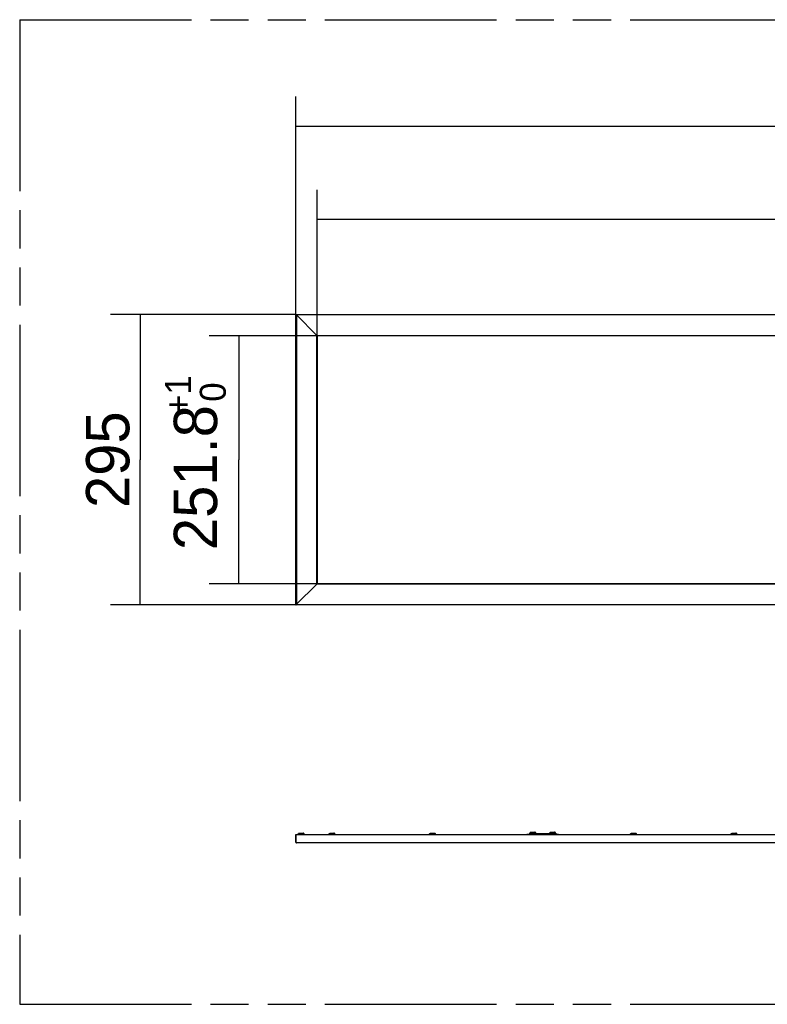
# Model space of a CAD drawing. Header units: millimetres. Extents: x 0 to 210, y 0 to 297.
# Tile 3 of 17: x 50 to 88, y 132 to 182. Entities that reach past the tile are written whole.
import ezdxf
from ezdxf.enums import TextEntityAlignment as Align

# ---------------------------------------------------------------- set-up
doc = ezdxf.new("R2010")
doc.units = ezdxf.units.MM
doc.header["$LTSCALE"] = 19.36
doc.linetypes.add('PHANTOM', pattern=[0.8, 0.45, -0.05, 0.1, -0.05, 0.1, -0.05])
doc.layers.get('0').update_dxf_attribs({"linetype": 'CONTINUOUS'})
doc.layers.add('DEFAULT_3', color=7, linetype='PHANTOM')
doc.layers.add('Z_DIM_2D', color=7, linetype='CONTINUOUS')
doc.styles.add('TEXTSTYLE_3', font='tridonic-metric-print-light.otf')
doc.styles.add('TEXTSTYLE_4', font='tridonic-metric-print-light.otf')
doc.dimstyles.new('DIMSTYLE_1', dxfattribs={"dimtxt": 2.2, "dimasz": 3.5, "dimexe": 1.5, "dimexo": 0, "dimgap": 0.55, "dimtad": 1, "dimdec": 1, "dimlfac": 20, "dimdsep": 46, "dimtxsty": 'TEXTSTYLE_3', "dimblk": '_FILLED', "dimblk1": '_FILLED', "dimblk2": '_FILLED', "dimcen": 0.09, "dimclrt": 5, "dimadec": 4, "dimazin": 2, "dimtol": 1, "dimtp": 1, "dimtfac": 0.6, "dimtdec": 1, "dimtofl": 0, "dimtmove": 0, "dimatfit": 3, "dimldrblk": '_FILLED', "dimfxl": 0, "dimtolj": 1, "dimarcsym": 0})
doc.dimstyles.new('DIMSTYLE_2', dxfattribs={"dimtxt": 2.2, "dimasz": 3.5, "dimexe": 1.5, "dimexo": 0, "dimgap": 0.55, "dimtad": 1, "dimdec": 1, "dimlfac": 20, "dimdsep": 46, "dimtxsty": 'TEXTSTYLE_3', "dimblk": '_FILLED', "dimblk1": '_FILLED', "dimblk2": '_FILLED', "dimcen": 0.09, "dimclrt": 5, "dimadec": 4, "dimazin": 2, "dimtp": 1.2, "dimtm": 1.2, "dimtfac": 1, "dimtdec": 1, "dimtofl": 0, "dimtmove": 0, "dimatfit": 3, "dimldrblk": '_FILLED', "dimfxl": 0, "dimtolj": 1, "dimarcsym": 0})
doc.dimstyles.new('DIMSTYLE_3', dxfattribs={"dimtxt": 2.2, "dimasz": 3.5, "dimexe": 1.5, "dimexo": 0, "dimgap": 0.55, "dimtad": 1, "dimdec": 1, "dimlfac": 20, "dimdsep": 46, "dimtxsty": 'TEXTSTYLE_3', "dimblk": '_FILLED', "dimblk1": '_FILLED', "dimblk2": '_FILLED', "dimcen": 0.09, "dimclrt": 5, "dimadec": 4, "dimazin": 2, "dimtp": 0.5, "dimtm": 0.5, "dimtfac": 1, "dimtdec": 1, "dimtofl": 0, "dimtmove": 0, "dimatfit": 3, "dimldrblk": '_FILLED', "dimfxl": 0, "dimtolj": 1, "dimarcsym": 0})
doc.dimstyles.new('DIMSTYLE_4', dxfattribs={"dimtxt": 2.2, "dimasz": 3.5, "dimexe": 1.5, "dimexo": 0, "dimgap": 0.55, "dimtad": 1, "dimdec": 4, "dimlfac": 20, "dimdsep": 46, "dimtxsty": 'TEXTSTYLE_3', "dimblk": '_FILLED', "dimblk1": '_FILLED', "dimblk2": '_FILLED', "dimcen": 0.09, "dimclrt": 5, "dimadec": 4, "dimazin": 2, "dimtol": 1, "dimtp": 1, "dimtfac": 0.6, "dimtdec": 4, "dimtofl": 0, "dimtmove": 0, "dimatfit": 3, "dimldrblk": '_FILLED', "dimfxl": 0, "dimtolj": 1, "dimarcsym": 0})

# ---------------------------------------------------------------- blocks, each defined once
blk = doc.blocks.new('*D2')
at = {"layer": 'Z_DIM_2D', "color": 2, "linetype": 'Continuous', "transparency": 16777216}
for p, q in [((64.709, 166.28), (64.709, 173.698)), ((122.299, 166.28), (122.299, 173.698)), ((64.709, 172.198), (93.504, 172.198)), ((122.299, 172.198), (93.504, 172.198))]:
    blk.add_line(p, q, dxfattribs=at)
at = {"layer": 'Z_DIM_2D', "color": 5, "linetype": 'Continuous', "transparency": 16777216}
for s, height, style, p in [('1151.8', 2.2, 'TEXTSTYLE_3', (92.594, 173.298)), ('+1', 1.32, 'TEXTSTYLE_4', (97.187, 174.618)), (' 0', 1.32, 'TEXTSTYLE_4', (97.092, 172.858))]:
    blk.add_text(s, height=height, dxfattribs=dict(at, style=style)).set_placement(p, align=Align.CENTER)
blk = doc.blocks.new('_FILLED')
at = {"color": 0, "linetype": 'ByBlock'}
blk.add_solid([(0, 0), (-1, 0.125), (-1, -0.125)], dxfattribs=at)
blk = doc.blocks.new('_NONE')
blk = doc.blocks.new('*D3')
at = {"layer": 'Z_DIM_2D', "color": 2, "linetype": 'Continuous', "transparency": 16777216}
for p, q in [((63.629, 167.36), (63.629, 178.425)), ((123.379, 167.36), (123.379, 178.425)), ((63.629, 176.925), (93.504, 176.925)), ((123.379, 176.925), (93.504, 176.925))]:
    blk.add_line(p, q, dxfattribs=at)
at = {"layer": 'Z_DIM_2D', "color": 5, "linetype": 'Continuous', "transparency": 16777216, "style": 'TEXTSTYLE_3'}
blk.add_text('1195', height=2.2, dxfattribs=at).set_placement((93.504, 177.475), align=Align.CENTER)
blk = doc.blocks.new('*D4')
at = {"layer": 'Z_DIM_2D', "color": 2, "linetype": 'Continuous', "transparency": 16777216}
for p, q in [((63.629, 167.36), (54.223, 167.36)), ((55.723, 167.36), (55.723, 159.985)), ((55.723, 152.61), (55.723, 159.985)), ((63.629, 152.61), (54.223, 152.61))]:
    blk.add_line(p, q, dxfattribs=at)
at = {"layer": 'Z_DIM_2D', "color": 5, "linetype": 'Continuous', "transparency": 16777216, "style": 'TEXTSTYLE_3'}
blk.add_text('295', height=2.2, rotation=90, dxfattribs=at).set_placement((55.173, 159.985), align=Align.CENTER)
blk = doc.blocks.new('*D5')
at = {"layer": 'Z_DIM_2D', "color": 2, "linetype": 'Continuous', "transparency": 16777216}
for p, q in [((64.709, 166.28), (59.227, 166.28)), ((60.727, 166.28), (60.727, 159.985)), ((60.727, 153.69), (60.727, 159.985)), ((64.709, 153.69), (59.227, 153.69))]:
    blk.add_line(p, q, dxfattribs=at)
at = {"layer": 'Z_DIM_2D', "color": 5, "linetype": 'Continuous', "transparency": 16777216}
for s, height, style, p in [('+1', 1.32, 'TEXTSTYLE_4', (58.307, 163.271)), (' 0', 1.32, 'TEXTSTYLE_4', (60.067, 163.176)), ('251.8', 2.2, 'TEXTSTYLE_3', (59.627, 159.076))]:
    blk.add_text(s, height=height, rotation=90, dxfattribs=dict(at, style=style)).set_placement(p, align=Align.CENTER)

msp = doc.modelspace()

# ---------------------------------------------------------------- linework, layer by layer
at = {"color": 7, "linetype": 'Continuous'}
for p, q in [((63.6274657, 167.3617893), (63.6303552, 167.3588998)), ((63.6289762, 152.6102789), (63.6289762, 167.3602789)), ((64.6939762, 166.2952789), (63.6539762, 167.3352789)), ((64.7089762, 166.2802789), (64.7089762, 153.6902789)), ((63.6289762, 152.6102789), (64.7089762, 153.6902789)), ((63.6274737, 140.6746021), (63.6276942, 140.738459)), ((63.6279464, 140.6114754), (63.6274737, 140.6746021)), ((63.6276942, 140.738459), (63.6289762, 140.9343646)), ((63.6289762, 140.549077), (63.6279464, 140.6114754)), ((63.6416167, 140.972525), (63.6405806, 140.971091)), ((63.6437751, 140.9752511), (63.6416167, 140.972525)), ((63.6437777, 140.9738133), (63.6437751, 140.9752511)), ((63.6439759, 140.9492734), (63.6437777, 140.9738133)), ((63.6439759, 140.9492734), (63.6639739, 140.9492734)), ((63.6639776, 140.524077), (63.6539762, 140.524077)), ((75.3649081, 140.9569318), (75.3563768, 140.9541209)), ((75.3791057, 140.9589126), (75.365286, 140.9569845)), ((75.3819185, 140.9589705), (75.3810407, 140.9589641)), ((75.5039762, 140.9589705), (75.3810407, 140.9589641)), ((75.3843364, 140.9589538), (75.3819185, 140.9589705)), ((75.3934432, 140.9587234), (75.3819185, 140.9589705)), ((75.4023272, 140.9592121), (75.3835209, 140.9589706)), ((75.3936631, 140.9585794), (75.3843364, 140.9589538)), ((75.4044566, 140.9580338), (75.3934432, 140.9587234)), ((75.5075966, 140.9595914), (75.4007374, 140.9589928)), ((75.453514, 140.9603356), (75.4414526, 140.9600599)), ((75.4987915, 140.9613182), (75.4920061, 140.9611786)), ((75.5039762, 140.9639705), (75.5039762, 140.9512514)), ((75.5792862, 140.9604166), (75.5804094, 140.9596824)), ((75.582824, 140.9640088), (75.5888915, 140.9606081)), ((75.5842874, 140.9624383), (75.6002992, 140.9576451)), ((75.6000689, 140.9591913), (75.5905296, 140.9608346)), ((75.6124115, 140.9576033), (75.6000689, 140.9591913)), ((75.6002992, 140.9576451), (75.6165148, 140.9550793)), ((75.6271618, 140.955786), (75.6124115, 140.9576033)), ((75.664706, 140.9618279), (75.6674959, 140.9595398)), ((75.6674959, 140.9595398), (75.6696089, 140.9584272)), ((75.6706961, 140.9578548), (75.6742879, 140.9569288)), ((75.7195278, 140.9566083), (75.7114762, 140.9570702)), ((75.7347769, 140.955132), (75.7195278, 140.9566083)), ((76.4639762, 140.9799127), (75.8439762, 140.9799127)), ((76.5792862, 140.9604166), (76.5804094, 140.9596824)), ((76.5828239, 140.9640089), (76.5888914, 140.9606081)), ((76.5842874, 140.9624383), (76.6002992, 140.9576451)), ((76.6000689, 140.9591913), (76.5905296, 140.9608346)), ((76.6124115, 140.9576033), (76.6000689, 140.9591913)), ((76.6002992, 140.9576451), (76.6165149, 140.9550793)), ((76.6271618, 140.955786), (76.6124115, 140.9576033)), ((76.664706, 140.9618279), (76.6674959, 140.9595398)), ((76.6674959, 140.9595398), (76.6696089, 140.9584272)), ((76.6706961, 140.9578548), (76.6742879, 140.9569288)), ((76.7195278, 140.9566083), (76.7114762, 140.9570702)), ((76.7347769, 140.955132), (76.7195278, 140.9566083)), ((76.8751637, 140.9592947), (76.7897312, 140.9602868)), ((76.8039762, 140.9639705), (76.8039762, 140.9512514)), ((76.8332219, 140.9609332), (76.8039762, 140.9616298)), ((76.9260339, 140.9589705), (76.8039762, 140.9589705)), ((76.866042, 140.9601231), (76.8527709, 140.9604516)), ((76.9015435, 140.9578641), (76.9137464, 140.9586782)), ((76.9137464, 140.9586782), (76.9260339, 140.9589705)), ((76.9143426, 140.9585676), (76.9236556, 140.9589529)), ((76.9236556, 140.9589529), (76.9260339, 140.9589705)), ((76.9288921, 140.9589084), (76.9260339, 140.9589705)), ((76.9430657, 140.9570025), (76.9288449, 140.9589157))]:
    msp.add_line(p, q, dxfattribs=at)
at = {"color": 6, "linetype": 'Continuous'}
for p, q in [((63.6289762, 167.3602789), (63.6539762, 167.3352789)), ((63.6289762, 167.3602789), (123.3789762, 167.3602789)), ((64.6939762, 166.2952789), (64.7089762, 166.2802789)), ((63.6289762, 152.6102789), (63.6274533, 152.608756)), ((123.3789762, 152.6102789), (63.6289762, 152.6102789)), ((63.7691246, 141.0072962), (63.7587197, 140.9993252)), ((63.7811808, 141.0122766), (63.7694982, 141.0074506)), ((63.7940764, 141.0139702), (63.7811808, 141.0122766)), ((63.7940764, 141.0139705), (63.9925882, 141.0139705)), ((64.0069697, 141.0122768), (63.9940749, 141.0139702)), ((64.0190256, 141.0072969), (64.0070934, 141.0122257)), ((64.0294305, 140.9993263), (64.0193991, 141.0070108)), ((65.3186214, 140.9993263), (65.3286443, 141.0070043)), ((65.3290263, 141.0072969), (65.3410822, 141.0122768)), ((65.3410822, 141.0122768), (65.353977, 141.0139702)), ((65.353977, 141.0139705), (65.5539755, 141.0139702)), ((65.5539755, 141.0139702), (65.5666207, 141.0123095)), ((65.5668711, 141.0122766), (65.5784833, 141.0074796)), ((65.5789273, 141.0072962), (65.5893321, 140.9993252)), ((70.4186214, 140.9993263), (70.4286528, 141.0070108)), ((70.4290263, 141.0072969), (70.4409585, 141.0122257)), ((70.4409585, 141.0122257), (70.453977, 141.0139702)), ((70.453977, 141.0139705), (70.6539755, 141.0139702)), ((70.6539755, 141.0139702), (70.6668711, 141.0122766)), ((70.6668711, 141.0122766), (70.6785537, 141.0074506)), ((70.6789273, 141.0072962), (70.6893321, 140.9993252)), ((75.5039762, 141.0139705), (75.5039762, 140.9889705)), ((75.5186203, 141.0493252), (75.5106498, 141.0389204)), ((75.5157317, 141.0461759), (75.5191359, 141.0498333)), ((75.5290251, 141.0572962), (75.5186203, 141.0493252)), ((75.5410813, 141.0622766), (75.5293988, 141.0574506)), ((75.553977, 141.0639702), (75.5410813, 141.0622766)), ((75.553977, 141.0639705), (75.7539755, 141.0639702)), ((75.7668703, 141.0622768), (75.7539755, 141.0639702)), ((75.7789261, 141.0572969), (75.7668703, 141.0622768)), ((75.789331, 141.0493263), (75.7792996, 141.0570108)), ((75.7922207, 141.0461759), (75.7888166, 141.0498333)), ((75.797302, 141.0389216), (75.789331, 141.0493263)), ((75.7978553, 141.0379362), (75.7952428, 141.0421962)), ((75.8022822, 141.0268657), (75.7974072, 141.0386669)), ((75.8001257, 141.0332115), (75.7980018, 141.0376663)), ((75.8039759, 141.0139706), (75.8023473, 141.0263703)), ((75.8039762, 141.0139705), (75.8039762, 140.9889705)), ((76.5039762, 141.0139705), (76.5039762, 140.9889705)), ((76.5186203, 141.0493252), (76.5106498, 141.0389204)), ((76.5290251, 141.0572962), (76.5186203, 141.0493252)), ((76.5410813, 141.0622766), (76.5293988, 141.0574506)), ((76.553977, 141.0639702), (76.5415215, 141.0623344)), ((76.553977, 141.0639705), (76.7539755, 141.0639702)), ((76.7668703, 141.0622768), (76.7539755, 141.0639702)), ((76.7789261, 141.0572969), (76.7668703, 141.0622768)), ((76.789331, 141.0493263), (76.7792996, 141.0570108)), ((76.7922207, 141.0461759), (76.7888166, 141.0498333)), ((76.797302, 141.0389216), (76.789331, 141.0493263)), ((76.8022822, 141.0268657), (76.797302, 141.0389216)), ((76.8039759, 141.0139706), (76.8022822, 141.0268657)), ((76.8039762, 141.0139705), (76.8039762, 140.9889705)), ((80.6185443, 140.9992257), (80.6286443, 141.0070043)), ((80.6290263, 141.0072969), (80.6410822, 141.0122768)), ((80.6410822, 141.0122768), (80.653977, 141.0139702)), ((80.653977, 141.0139705), (80.8539755, 141.0139702)), ((80.8539755, 141.0139702), (80.8666207, 141.0123095)), ((80.8668711, 141.0122766), (80.8784833, 141.0074796)), ((80.8789273, 141.0072962), (80.8893321, 140.9993252)), ((85.7185443, 140.9992257), (85.7286443, 141.0070043)), ((85.7290263, 141.0072969), (85.7407982, 141.0121595)), ((85.7410822, 141.0122768), (85.753977, 141.0139702)), ((85.753977, 141.0139705), (85.9539755, 141.0139702)), ((85.9539755, 141.0139702), (85.9668711, 141.0122766)), ((85.9668711, 141.0122766), (85.9784833, 141.0074796)), ((85.9789273, 141.0072962), (85.9893321, 140.9993252)), ((63.6289762, 140.9343646), (63.6289762, 140.549077)), ((63.6639739, 140.9492734), (123.3439805, 140.9492734)), ((63.7440757, 140.9639705), (63.7440757, 140.9492734)), ((63.7457694, 140.9768648), (63.744076, 140.9639706)), ((63.744076, 140.9639706), (63.7443221, 140.9689001)), ((63.7443221, 140.9689001), (63.7450514, 140.9737818)), ((63.7507492, 140.9889204), (63.7459168, 140.9772216)), ((63.7480214, 140.983438), (63.7501966, 140.9879362)), ((63.7501966, 140.9879362), (63.7528091, 140.9921962)), ((63.7587197, 140.9993252), (63.7510253, 140.9892808)), ((63.7558312, 140.9961759), (63.7592353, 140.9998333)), ((64.0374014, 140.9889216), (64.0296286, 140.9990677)), ((64.0423817, 140.9768657), (64.0375066, 140.9886669)), ((64.0402251, 140.9832115), (64.0381013, 140.9876663)), ((64.0440754, 140.9639706), (64.0424468, 140.9763703)), ((64.0440757, 140.9639705), (64.0440757, 140.9492734)), ((65.3039762, 140.9639705), (65.3039762, 140.9492734)), ((65.3039765, 140.9639706), (65.3056702, 140.9768657)), ((65.3056702, 140.9768657), (65.3105241, 140.9886157)), ((65.3079219, 140.983438), (65.3100971, 140.9879362)), ((65.3100971, 140.9879362), (65.3127096, 140.9921962)), ((65.3106505, 140.9889216), (65.3186214, 140.9993263)), ((65.3157317, 140.9961759), (65.3191359, 140.9998333)), ((65.5922207, 140.9961759), (65.5888166, 140.9998333)), ((65.5893321, 140.9993252), (65.5973027, 140.9889204)), ((65.5978553, 140.9879362), (65.5952428, 140.9921962)), ((65.6001257, 140.9832115), (65.5980018, 140.9876663)), ((65.6039762, 140.9639705), (65.6039762, 140.9492734)), ((70.4039762, 140.9639705), (70.4039762, 140.9492734)), ((70.4039765, 140.9639706), (70.4056051, 140.9763703)), ((70.4056702, 140.9768657), (70.4105453, 140.9886669)), ((70.4079219, 140.983438), (70.4100971, 140.9879362)), ((70.4100971, 140.9879362), (70.4127096, 140.9921962)), ((70.4106505, 140.9889216), (70.4184232, 140.9990677)), ((70.4157317, 140.9961759), (70.4191359, 140.9998333)), ((70.6922207, 140.9961759), (70.6888166, 140.9998333)), ((70.6893321, 140.9993252), (70.6970266, 140.9892808)), ((70.6978553, 140.9879362), (70.6952428, 140.9921962)), ((70.6973027, 140.9889204), (70.7021351, 140.9772216)), ((70.7001257, 140.9832115), (70.6980018, 140.9876663)), ((70.7022825, 140.9768648), (70.7039759, 140.9639706)), ((70.7039762, 140.9639705), (70.7039762, 140.9492734)), ((75.4639762, 140.9889705), (75.4639762, 140.9639705)), ((75.8439762, 140.9889705), (75.4639762, 140.9889705)), ((75.8439762, 140.9639705), (75.4639762, 140.9639705)), ((75.5804094, 140.9596824), (75.5919577, 140.9528239)), ((75.664706, 140.9618279), (75.6795168, 140.9632199)), ((75.7114762, 140.945518), (75.7114762, 140.9639705)), ((75.8439762, 140.9889705), (75.8439762, 140.9639705)), ((76.4639762, 140.9889705), (76.4639762, 140.9639705)), ((76.8439762, 140.9889705), (76.4639762, 140.9889705)), ((76.8439762, 140.9639705), (76.4639762, 140.9639705)), ((76.5804094, 140.9596824), (76.5919577, 140.9528239)), ((76.664706, 140.9618279), (76.6795168, 140.9632199)), ((76.7114762, 140.945518), (76.7114762, 140.9639705)), ((76.8439762, 140.9889705), (76.8439762, 140.9639705)), ((80.6039762, 140.9639705), (80.6039762, 140.9492734)), ((80.6039765, 140.9639706), (80.6056702, 140.9768657)), ((80.6056702, 140.9768657), (80.6105241, 140.9886157)), ((80.6106505, 140.9889216), (80.6186214, 140.9993263)), ((80.8922207, 140.9961759), (80.8888166, 140.9998333)), ((80.8893321, 140.9993252), (80.8973027, 140.9889204)), ((80.8978553, 140.9879362), (80.8952428, 140.9921962)), ((80.9039762, 140.9639705), (80.9039762, 140.9492734)), ((85.7039762, 140.9639705), (85.7039762, 140.9492734)), ((85.7039765, 140.9639706), (85.7056073, 140.9763867)), ((85.7056702, 140.9768657), (85.7105241, 140.9886157)), ((85.7079219, 140.983438), (85.7100971, 140.9879362)), ((85.7100971, 140.9879362), (85.7127096, 140.9921962)), ((85.7106505, 140.9889216), (85.7185443, 140.9992257)), ((85.7157317, 140.9961759), (85.7191359, 140.9998333)), ((85.9922207, 140.9961759), (85.9888166, 140.9998333)), ((85.9893321, 140.9993252), (85.9970474, 140.9892537)), ((85.9978553, 140.9879362), (85.9952428, 140.9921962)), ((85.9973027, 140.9889204), (86.0021227, 140.9772516)), ((86.0001257, 140.9832115), (85.9980018, 140.9876663)), ((86.0022825, 140.9768648), (86.0039759, 140.9639706)), ((86.0039762, 140.9639705), (86.0039762, 140.9492734))]:
    msp.add_line(p, q, dxfattribs=at)
at = {"color": 9, "linetype": 'Continuous'}
for p, q in [((63.6539762, 167.3352789), (63.6539762, 152.6352789)), ((123.3539762, 167.3352789), (63.6539762, 167.3352789)), ((64.6939762, 153.6752789), (64.6939762, 166.2952789)), ((64.6939762, 166.2952789), (122.3139762, 166.2952789)), ((122.2989762, 166.2802789), (64.7089762, 166.2802789)), ((122.3139762, 153.6752789), (64.6939762, 153.6752789)), ((64.7089762, 153.6902789), (122.2989762, 153.6902789)), ((63.6539762, 152.6352789), (123.3539762, 152.6352789)), ((75.8039759, 141.0139706), (75.5039765, 141.0139706)), ((76.8039759, 141.0139706), (76.5039765, 141.0139706)), ((123.3789762, 140.9343646), (63.6289762, 140.9343646)), ((63.6289762, 140.549077), (123.3789762, 140.549077)), ((123.3439749, 140.524077), (63.6639776, 140.524077)), ((64.0440754, 140.9639706), (63.744076, 140.9639706)), ((65.6039759, 140.9639706), (65.3039765, 140.9639706)), ((70.7039759, 140.9639706), (70.4039765, 140.9639706)), ((75.3734142, 140.9573202), (75.3806148, 140.9589312)), ((75.3806148, 140.9589312), (75.3819185, 140.9589705)), ((76.9260339, 140.9589705), (76.934598, 140.9572179)), ((76.934598, 140.9572179), (76.9428595, 140.9524511)), ((80.9039759, 140.9639706), (80.6039765, 140.9639706)), ((86.0039759, 140.9639706), (85.7039765, 140.9639706))]:
    msp.add_line(p, q, dxfattribs=at)
at = {"color": 7, "linetype": 'Continuous'}
for points in [[(63.6303552, 167.3588998), (63.6327066, 167.3567714), (63.6367665, 167.3526415), (63.6418403, 167.347431), (63.6477194, 167.3417064), (63.6539762, 167.3352789)], [(64.6939762, 166.2952789), (64.6976674, 166.2914974), (64.7007685, 166.2884866)], [(64.7011657, 166.2881009), (64.7042136, 166.2849695), (64.7066794, 166.2824624), (64.7083641, 166.2809388), (64.7089762, 166.2802789)], [(63.6439759, 140.9492734), (63.6404054, 140.9488622), (63.6370318, 140.9476728), (63.6340228, 140.9456611), (63.6315605, 140.9427914), (63.6298226, 140.9390377), (63.6289762, 140.9343646)], [(63.6289762, 140.549077), (63.6299637, 140.5421201), (63.6327066, 140.5359391)], [(63.6327066, 140.5359391), (63.6367665, 140.5309435), (63.6409085, 140.527904)], [(63.6418403, 140.5272202), (63.6477194, 140.5248726), (63.6539762, 140.524077)], [(75.3654447, 140.9570356), (75.3529676, 140.9530251), (75.3458551, 140.9492734)], [(75.3810407, 140.9589641), (75.3671321, 140.9571925), (75.3534615, 140.9523587), (75.3483286, 140.9492734)], [(75.5804094, 140.9596824), (75.5903301, 140.9557846), (75.6071885, 140.9519598)], [(75.5842874, 140.9624383), (75.5895829, 140.9582711), (75.5977339, 140.9546447)], [(75.6640941, 140.9595783), (75.6802883, 140.9561981), (75.6941705, 140.9531214)], [(76.5804094, 140.9596824), (76.5903301, 140.9557846), (76.6071885, 140.9519598)], [(76.5842874, 140.9624383), (76.5895829, 140.9582711), (76.5977339, 140.9546447)], [(76.6640941, 140.9595783), (76.6802883, 140.9561981), (76.6941705, 140.9531214)]]:
    msp.add_lwpolyline(points, dxfattribs=at)
at = {"color": 6, "linetype": 'Continuous'}
for points in [[(64.6939762, 153.6752789), (64.6979104, 153.6789094), (64.7014412, 153.6823693), (64.7047282, 153.6853973), (64.7072926, 153.687888), (64.7086554, 153.6896331), (64.7089762, 153.6902789)], [(63.6289762, 152.6102789), (63.6293999, 152.611021), (63.6307583, 152.6129557), (63.6331269, 152.6156001)], [(63.6362793, 152.6187375), (63.6400474, 152.6222795), (63.6443309, 152.6261977), (63.6489544, 152.6305958), (63.6539762, 152.6352789)], [(63.7588845, 140.9994893), (63.762559, 141.0027839), (63.7665407, 141.005701), (63.7694982, 141.0074506)], [(63.7592353, 140.9998333), (63.7629903, 141.0031298), (63.7670554, 141.0060362), (63.7695686, 141.0074796)], [(63.7707889, 141.0082141), (63.7752631, 141.0102963), (63.779922, 141.0119236)], [(63.7713887, 141.008525), (63.7759479, 141.0105686), (63.7806896, 141.0121431)], [(63.779922, 141.0119236), (63.7847193, 141.0130836), (63.7896075, 141.0137679), (63.7940764, 141.0139702)], [(63.7806896, 141.0121431), (63.7855654, 141.0132372), (63.7905258, 141.0138422), (63.7940764, 141.0139702)], [(64.0074617, 141.0121431), (64.002586, 141.0132372), (63.9976255, 141.0138422), (63.9940749, 141.0139702)], [(64.0082294, 141.0119236), (64.0034321, 141.0130836), (63.9985439, 141.0137679), (63.9940749, 141.0139702)], [(64.0210959, 141.0060362), (64.0167626, 141.008525), (64.0122034, 141.0105686), (64.0074617, 141.0121431)], [(64.0216107, 141.0057011), (64.0173624, 141.0082141), (64.0128882, 141.0102963), (64.0082294, 141.0119236)], [(64.028916, 140.9998333), (64.0251611, 141.0031298), (64.0210959, 141.0060362)], [(64.0292668, 140.9994893), (64.0255923, 141.0027839), (64.0216107, 141.0057011)], [(65.3187851, 140.9994893), (65.3224596, 141.0027839), (65.3264412, 141.0057011)], [(65.3191359, 140.9998333), (65.3228908, 141.0031298), (65.326956, 141.0060362)], [(65.3264412, 141.0057011), (65.3306895, 141.0082141), (65.3351637, 141.0102963), (65.3398225, 141.0119236)], [(65.326956, 141.0060362), (65.3312892, 141.008525), (65.3358485, 141.0105686), (65.3405902, 141.0121431)], [(65.3398225, 141.0119236), (65.3446198, 141.0130836), (65.349508, 141.0137679), (65.353977, 141.0139702)], [(65.3405902, 141.0121431), (65.3454659, 141.0132372), (65.3504264, 141.0138422), (65.353977, 141.0139702)], [(65.5673623, 141.0121431), (65.5624865, 141.0132372), (65.5575261, 141.0138422), (65.5539755, 141.0139702)], [(65.5681299, 141.0119236), (65.5633326, 141.0130836), (65.5584444, 141.0137679), (65.5539755, 141.0139702)], [(65.5766632, 141.008525), (65.5721039, 141.0105686), (65.5673623, 141.0121431)], [(65.577263, 141.0082141), (65.5727887, 141.0102963), (65.5681299, 141.0119236)], [(65.5888166, 140.9998333), (65.5850616, 141.0031298), (65.5809965, 141.0060362), (65.5784833, 141.0074796)], [(65.5891673, 140.9994893), (65.5854929, 141.0027839), (65.5815112, 141.0057011), (65.5785537, 141.0074506)], [(70.4187851, 140.9994893), (70.4224596, 141.0027839), (70.4264412, 141.0057011)], [(70.4191359, 140.9998333), (70.4228908, 141.0031298), (70.426956, 141.0060362)], [(70.4264412, 141.0057011), (70.4306895, 141.0082141), (70.4351637, 141.0102963), (70.4398225, 141.0119236)], [(70.426956, 141.0060362), (70.4312892, 141.008525), (70.4358485, 141.0105686), (70.4405902, 141.0121431)], [(70.4398225, 141.0119236), (70.4446198, 141.0130836), (70.449508, 141.0137679), (70.453977, 141.0139702)], [(70.4405902, 141.0121431), (70.4454659, 141.0132372), (70.4504264, 141.0138422), (70.453977, 141.0139702)], [(70.6673623, 141.0121431), (70.6624865, 141.0132372), (70.6575261, 141.0138422), (70.6539755, 141.0139702)], [(70.6681299, 141.0119236), (70.6633326, 141.0130836), (70.6584444, 141.0137679), (70.6539755, 141.0139702)], [(70.6766632, 141.008525), (70.6721039, 141.0105686), (70.6673623, 141.0121431)], [(70.677263, 141.0082141), (70.6727887, 141.0102963), (70.6681299, 141.0119236)], [(70.6888166, 140.9998333), (70.6850616, 141.0031298), (70.6809965, 141.0060362), (70.6784833, 141.0074796)], [(70.6891673, 140.9994893), (70.6854929, 141.0027839), (70.6815112, 141.0057011), (70.6785537, 141.0074506)], [(75.5106498, 141.0389204), (75.50567, 141.0268648), (75.5039765, 141.0139706)], [(75.5039765, 141.0139706), (75.5042226, 141.0189001), (75.5049519, 141.0237818), (75.5061561, 141.0285681)], [(75.5061561, 141.0285681), (75.5078268, 141.0332115), (75.5099506, 141.0376663), (75.5125027, 141.0418912)], [(75.5079219, 141.033438), (75.5100971, 141.0379362), (75.5127096, 141.0421962)], [(75.5125027, 141.0418912), (75.5154564, 141.0458457), (75.5187851, 141.0494893)], [(75.5187851, 141.0494893), (75.5224596, 141.0527839), (75.5264412, 141.0557011), (75.5293988, 141.0574506)], [(75.5191359, 141.0498333), (75.5228908, 141.0531298), (75.526956, 141.0560362), (75.5294691, 141.0574796)], [(75.5306895, 141.0582141), (75.5351637, 141.0602963), (75.5398225, 141.0619236)], [(75.5312892, 141.058525), (75.5358485, 141.0605686), (75.5405902, 141.0621431)], [(75.5398225, 141.0619236), (75.5446198, 141.0630836), (75.549508, 141.0637679), (75.553977, 141.0639702)], [(75.5405902, 141.0621431), (75.5454659, 141.0632372), (75.5504264, 141.0638422), (75.553977, 141.0639702)], [(75.7673623, 141.0621431), (75.7624865, 141.0632372), (75.7575261, 141.0638422), (75.7539755, 141.0639702)], [(75.7681299, 141.0619236), (75.7633326, 141.0630836), (75.7584444, 141.0637679), (75.7539755, 141.0639702)], [(75.7809965, 141.0560362), (75.7766632, 141.058525), (75.7721039, 141.0605686), (75.7673623, 141.0621431)], [(75.7815112, 141.0557011), (75.777263, 141.0582141), (75.7727887, 141.0602963), (75.7681299, 141.0619236)], [(75.7888166, 141.0498333), (75.7850616, 141.0531298), (75.7809965, 141.0560362)], [(75.7891673, 141.0494893), (75.7854929, 141.0527839), (75.7815112, 141.0557011)], [(75.7980018, 141.0376663), (75.7954497, 141.0418912), (75.792496, 141.0458457), (75.7891673, 141.0494893)], [(75.8029763, 141.0239022), (75.8017423, 141.0287443), (75.8000305, 141.033438), (75.7978553, 141.0379362)], [(75.8039759, 141.0139706), (75.8037237, 141.0189612), (75.8029763, 141.0239022)], [(76.5106498, 141.0389204), (76.50567, 141.0268648), (76.5039765, 141.0139706)], [(76.5039765, 141.0139706), (76.5042226, 141.0189001), (76.5049519, 141.0237818)], [(76.5049519, 141.0237818), (76.5061561, 141.0285681), (76.5078268, 141.0332115), (76.5099506, 141.0376663)], [(76.5099506, 141.0376663), (76.5125027, 141.0418912), (76.5154564, 141.0458457), (76.5187851, 141.0494893)], [(76.5187851, 141.0494893), (76.5224596, 141.0527839), (76.5264412, 141.0557011), (76.5293988, 141.0574506)], [(76.5306895, 141.0582141), (76.5351637, 141.0602963), (76.5398225, 141.0619236)], [(76.5398225, 141.0619236), (76.5446198, 141.0630836), (76.549508, 141.0637679), (76.553977, 141.0639702)], [(76.7673623, 141.0621431), (76.7624865, 141.0632372), (76.7575261, 141.0638422), (76.7539755, 141.0639702)], [(76.7809965, 141.0560362), (76.7766632, 141.058525), (76.7721039, 141.0605686), (76.7673623, 141.0621431)], [(76.7888166, 141.0498333), (76.7850616, 141.0531298), (76.7809965, 141.0560362)], [(76.8017423, 141.0287443), (76.8000305, 141.033438), (76.7978553, 141.0379362), (76.7952428, 141.0421962)], [(76.8039759, 141.0139706), (76.8037237, 141.0189612), (76.8029763, 141.0239022), (76.8017423, 141.0287443)], [(80.6187851, 140.9994893), (80.6224596, 141.0027839), (80.6264412, 141.0057011)], [(80.6264412, 141.0057011), (80.6306895, 141.0082141), (80.6351637, 141.0102963), (80.6398225, 141.0119236)], [(80.6398225, 141.0119236), (80.6446198, 141.0130836), (80.649508, 141.0137679), (80.653977, 141.0139702)], [(80.8673623, 141.0121431), (80.8624865, 141.0132372), (80.8575261, 141.0138422), (80.8539755, 141.0139702)], [(80.8766632, 141.008525), (80.8721039, 141.0105686), (80.8673623, 141.0121431)], [(80.8888166, 140.9998333), (80.8850616, 141.0031298), (80.8809965, 141.0060362), (80.8784833, 141.0074796)], [(85.7187851, 140.9994893), (85.7224596, 141.0027839), (85.7264412, 141.0057011)], [(85.7191359, 140.9998333), (85.7228908, 141.0031298), (85.726956, 141.0060362)], [(85.7264412, 141.0057011), (85.7306895, 141.0082141), (85.7351637, 141.0102963), (85.7398225, 141.0119236)], [(85.726956, 141.0060362), (85.7312892, 141.008525), (85.7358485, 141.0105686), (85.7405902, 141.0121431)], [(85.7398225, 141.0119236), (85.7446198, 141.0130836), (85.749508, 141.0137679), (85.753977, 141.0139702)], [(85.7405902, 141.0121431), (85.7454659, 141.0132372), (85.7504264, 141.0138422), (85.753977, 141.0139702)], [(85.9673623, 141.0121431), (85.9624865, 141.0132372), (85.9575261, 141.0138422), (85.9539755, 141.0139702)], [(85.9681299, 141.0119236), (85.9633326, 141.0130836), (85.9584444, 141.0137679), (85.9539755, 141.0139702)], [(85.9766632, 141.008525), (85.9721039, 141.0105686), (85.9673623, 141.0121431)], [(85.977263, 141.0082141), (85.9727887, 141.0102963), (85.9681299, 141.0119236)], [(85.9888166, 140.9998333), (85.9850616, 141.0031298), (85.9809965, 141.0060362), (85.9784833, 141.0074796)], [(85.9891673, 140.9994893), (85.9854929, 141.0027839), (85.9815112, 141.0057011), (85.9785537, 141.0074506)], [(63.6439759, 140.9492734), (63.6401525, 140.9492203), (63.6367085, 140.9482342), (63.6335033, 140.9463521), (63.6309587, 140.9434626), (63.6294966, 140.9394544), (63.6289762, 140.9343646)], [(63.6289762, 140.549077), (63.6303278, 140.5416753), (63.632861, 140.5357492)], [(63.6329445, 140.5355537), (63.6369568, 140.5306992), (63.6409085, 140.527904)], [(63.6419733, 140.5271508), (63.647603, 140.5249478), (63.6539762, 140.524077)], [(63.7450514, 140.9737818), (63.7462555, 140.9785681), (63.7479262, 140.9832115), (63.7500501, 140.9876662)], [(63.7500501, 140.9876662), (63.7526021, 140.9918912), (63.7555558, 140.9958457), (63.7588845, 140.9994893)], [(64.0379547, 140.9879362), (64.0353423, 140.9921962), (64.0323202, 140.9961759), (64.028916, 140.9998333)], [(64.0381013, 140.9876663), (64.0355492, 140.9918912), (64.0325955, 140.9958457), (64.0292668, 140.9994893)], [(64.0430757, 140.9739022), (64.0418418, 140.9787443), (64.04013, 140.983438), (64.0379547, 140.9879362)], [(64.0440754, 140.9639706), (64.0438231, 140.9689612), (64.0430757, 140.9739022)], [(65.3039765, 140.9639706), (65.3042226, 140.9689001), (65.3049519, 140.9737818)], [(65.3049519, 140.9737818), (65.3061561, 140.9785681), (65.3078268, 140.9832115), (65.3099506, 140.9876663)], [(65.3099506, 140.9876663), (65.3125027, 140.9918912), (65.3154564, 140.9958457), (65.3187851, 140.9994893)], [(65.5980018, 140.9876663), (65.5954497, 140.9918912), (65.592496, 140.9958457), (65.5891673, 140.9994893)], [(65.5973027, 140.9889204), (65.6022825, 140.9768648), (65.6039759, 140.9639706)], [(65.6029763, 140.9739022), (65.6017423, 140.9787443), (65.6000305, 140.983438), (65.5978553, 140.9879362)], [(65.6039759, 140.9639706), (65.6037237, 140.9689612), (65.6029763, 140.9739022)], [(70.4039765, 140.9639706), (70.4042226, 140.9689001), (70.4049519, 140.9737818)], [(70.4049519, 140.9737818), (70.4061561, 140.9785681), (70.4078268, 140.9832115), (70.4099506, 140.9876663)], [(70.4099506, 140.9876663), (70.4125027, 140.9918912), (70.4154564, 140.9958457), (70.4187851, 140.9994893)], [(70.6980018, 140.9876663), (70.6954497, 140.9918912), (70.692496, 140.9958457), (70.6891673, 140.9994893)], [(70.7029763, 140.9739022), (70.7017423, 140.9787443), (70.7000305, 140.983438), (70.6978553, 140.9879362)], [(70.7039759, 140.9639706), (70.7037237, 140.9689612), (70.7029763, 140.9739022)], [(75.5749162, 140.9639705), (75.5760387, 140.9626544), (75.5792862, 140.9604166)], [(76.5749162, 140.9639705), (76.5760387, 140.9626544), (76.5792862, 140.9604166)], [(80.6039765, 140.9639706), (80.6042226, 140.9689001), (80.6049519, 140.9737818)], [(80.6049519, 140.9737818), (80.6061561, 140.9785681), (80.6078268, 140.9832115), (80.6099506, 140.9876663)], [(80.6099506, 140.9876663), (80.6125027, 140.9918912), (80.6154564, 140.9958457), (80.6187851, 140.9994893)], [(80.8973027, 140.9889204), (80.9022825, 140.9768648), (80.9039759, 140.9639706)], [(80.9029763, 140.9739022), (80.9017423, 140.9787443), (80.9000305, 140.983438), (80.8978553, 140.9879362)], [(80.9039759, 140.9639706), (80.9037237, 140.9689612), (80.9029763, 140.9739022)], [(85.7039765, 140.9639706), (85.7042226, 140.9689001), (85.7049519, 140.9737818)], [(85.7049519, 140.9737818), (85.7061561, 140.9785681), (85.7078268, 140.9832115), (85.7099506, 140.9876663)], [(85.7099506, 140.9876663), (85.7125027, 140.9918912), (85.7154564, 140.9958457), (85.7187851, 140.9994893)], [(85.9980018, 140.9876663), (85.9954497, 140.9918912), (85.992496, 140.9958457), (85.9891673, 140.9994893)], [(86.0029763, 140.9739022), (86.0017423, 140.9787443), (86.0000305, 140.983438), (85.9978553, 140.9879362)], [(86.0039759, 140.9639706), (86.0037237, 140.9689612), (86.0029763, 140.9739022)]]:
    msp.add_lwpolyline(points, dxfattribs=at)
at = {"layer": 'DEFAULT_3', "color": 7, "linetype": 'PHANTOM'}
for p, q in [((49.6092481, 182.3303356), (49.6092481, 132.3303356)), ((49.6092481, 182.3303356), (149.6092481, 182.3303356)), ((49.6092481, 132.3303356), (149.6092481, 132.3303356))]:
    msp.add_line(p, q, dxfattribs=at)

# ---------------------------------------------------------------- dimensions: what is measured, and where the dimension line sits
at = {"layer": 'Z_DIM_2D', "color": 2, "linetype": 'Continuous'}
for base, p1, p2, angle, dimstyle, picture, middle in [((63.6289762, 176.9250939), (123.3789762, 167.3602789), (63.6289762, 167.3602789), 180, 'DIMSTYLE_2', '*D3', (93.4902295, 176.9250939)), ((55.7229132, 167.3602789), (63.6289762, 152.6102789), (63.6289762, 167.3602789), 90, 'DIMSTYLE_3', '*D4', (55.7229132, 159.9529926)), ((60.7273881, 166.2802789), (64.7089762, 153.6902789), (64.7089762, 166.2802789), 90, 'DIMSTYLE_4', '*D5', (60.7273881, 159.9852789))]:
    dim = msp.add_linear_dim(base=base, p1=p1, p2=p2, angle=angle, dimstyle=dimstyle, override={"dimblk1": 'NONE', "dimblk2": 'NONE', "dimsah": 1}, dxfattribs=at)
    dim.commit()
    dim.dimension.update_dxf_attribs({"geometry": picture, "text_midpoint": middle, "dimtype": 160})
dim = msp.add_linear_dim(base=(122.2989762, 172.1983099), p1=(64.7089762, 166.2802789), p2=(122.2989762, 166.2802789), dimstyle='DIMSTYLE_1', override={"dimblk1": 'NONE', "dimblk2": 'NONE', "dimsah": 1}, dxfattribs=at)
dim.commit()
dim.dimension.update_dxf_attribs({"geometry": '*D2', "text_midpoint": (93.5039762, 172.1983099), "dimtype": 160})

doc.saveas('drawing.dxf')
